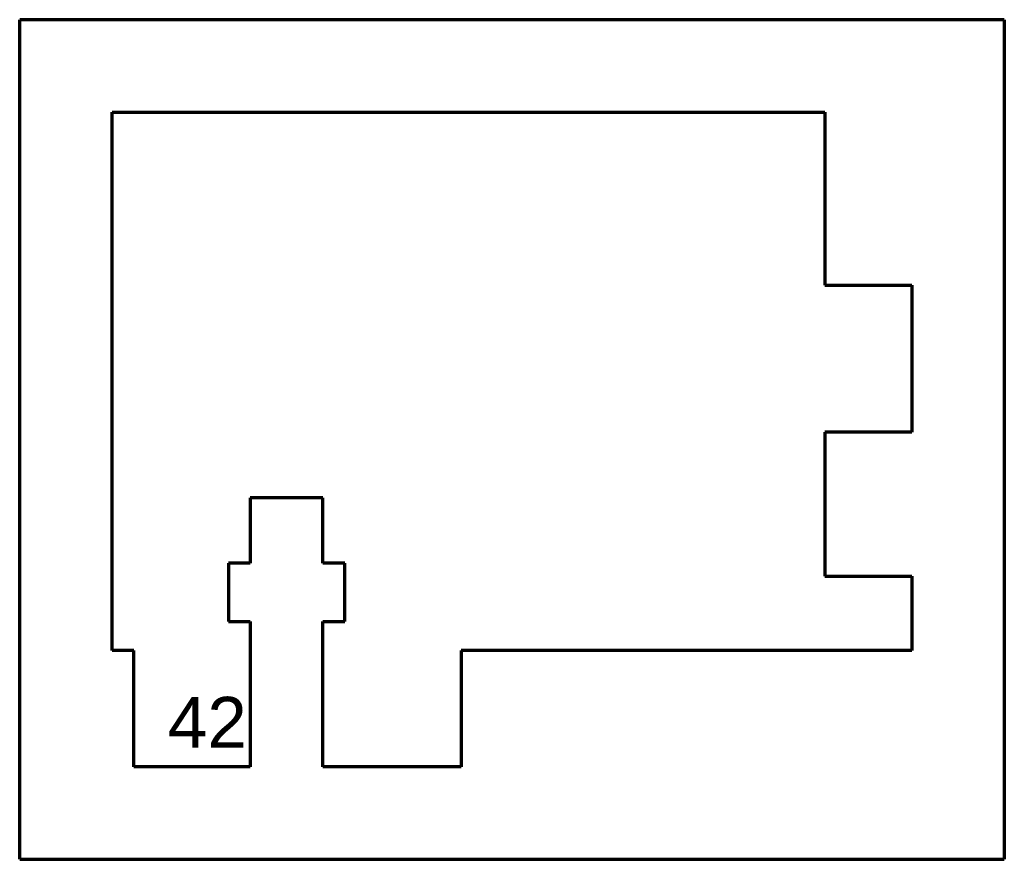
# Model space of a CAD drawing. Header units: millimetres. Extents: x 91.8 to 159.5, y 99.6 to 157.3.
import ezdxf

# ---------------------------------------------------------------- set-up
doc = ezdxf.new("R2010")
doc.units = ezdxf.units.MM
doc.layers.add('1', color=7, linetype='Continuous', true_color=0xffffff)
doc.styles.add('Arial', font='Arial')

msp = doc.modelspace()

# ---------------------------------------------------------------- linework, layer by layer
at = {"layer": '1', "color": 8, "linetype": 'Continuous', "lineweight": 70}
for p, q in [((91.809968, 99.643971), (91.809968, 157.343971)), ((159.509968, 157.343971), (91.809968, 157.343971)), ((159.509968, 157.343971), (159.509968, 99.643971)), ((91.809968, 99.643971), (159.509968, 99.643971))]:
    msp.add_line(p, q, dxfattribs=at)
at = {"layer": '1', "color": 175, "linetype": 'Continuous', "lineweight": 70}
for p, q in [((98.159968, 113.993971), (98.159968, 150.993971)), ((98.159968, 150.993971), (147.159968, 150.993971)), ((147.159968, 150.993971), (147.159968, 139.093971)), ((147.159968, 139.093971), (153.159968, 139.093971)), ((153.159968, 139.093971), (153.159968, 128.993971)), ((153.159968, 128.993971), (147.159968, 128.993971)), ((147.159968, 128.993971), (147.159968, 119.093971)), ((107.659968, 124.493971), (107.659968, 119.993971)), ((112.659968, 124.493971), (107.659968, 124.493971)), ((112.659968, 119.993971), (112.659968, 124.493971)), ((107.659968, 119.993971), (106.159968, 119.993971)), ((106.159968, 119.993971), (106.159968, 115.993971)), ((114.159968, 119.993971), (112.659968, 119.993971)), ((114.159968, 115.993971), (114.159968, 119.993971)), ((147.159968, 119.093971), (153.159968, 119.093971)), ((153.159968, 119.093971), (153.159968, 113.993971)), ((106.159968, 115.993971), (107.659968, 115.993971)), ((107.659968, 115.993971), (107.659968, 105.993971)), ((112.659968, 105.993971), (112.659968, 115.993971)), ((112.659968, 115.993971), (114.159968, 115.993971)), ((99.659968, 113.993971), (98.159968, 113.993971)), ((99.659968, 105.993971), (99.659968, 113.993971)), ((153.159968, 113.993971), (122.159968, 113.993971)), ((122.159968, 113.993971), (122.159968, 105.993971)), ((107.659968, 105.993971), (99.659968, 105.993971)), ((122.159968, 105.993971), (112.659968, 105.993971))]:
    msp.add_line(p, q, dxfattribs=at)

# ---------------------------------------------------------------- texts
at = {"layer": '1', "color": 18, "linetype": 'Continuous', "lineweight": 13, "insert": (101.990664, 101.194005), "char_height": 3.5, "attachment_point": 7, "line_spacing_factor": 1.047437, "style": 'Arial'}
msp.add_mtext('\\fArial|b0|i0;\\W1.0000;42\\P ', dxfattribs=at)

doc.saveas('drawing.dxf')
